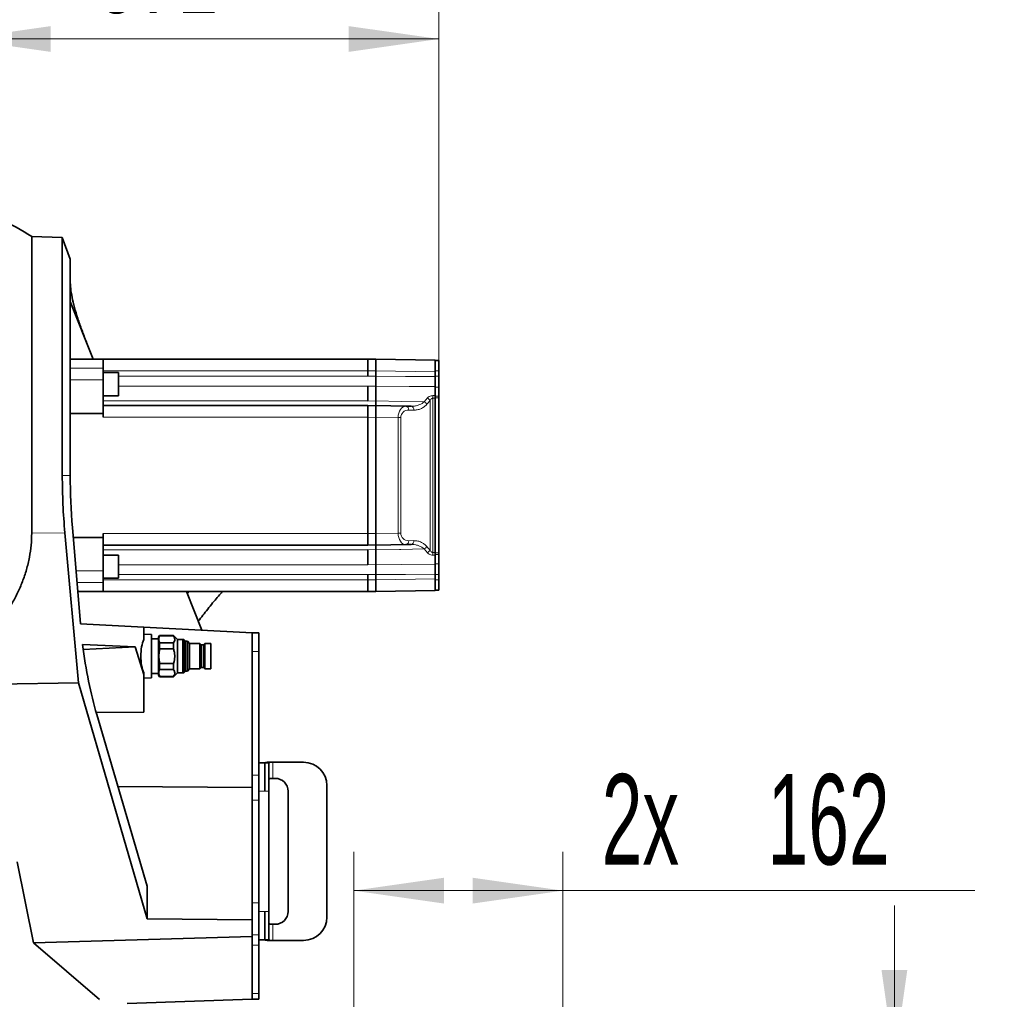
# Model space of a CAD drawing. Header units: millimetres. Extents: x 0 to 12429, y 0 to 8400.
# Tile 36 of 133: x 4676 to 5438, y 3514 to 4272. Entities that reach past the tile are written whole.
import ezdxf

# ---------------------------------------------------------------- set-up
doc = ezdxf.new("R2010")
doc.units = ezdxf.units.MM
doc.header["$LTSCALE"] = 20
doc.styles.add('SLDTEXTSTYLE0', font='TXT', dxfattribs={"width": 0.605})
doc.dimstyles.new('SLDDIMSTYLE1', dxfattribs={"dimtxt": 70, "dimasz": 70, "dimexe": 0, "dimexo": 0.0625, "dimgap": 17.5, "dimtad": 1, "dimdec": 0, "dimrnd": 1e-09, "dimzin": 12, "dimdsep": 46, "dimtxsty": 'SLDTEXTSTYLE0', "dimsah": 1, "dimcen": 0.09, "dimadec": 0, "dimazin": 3, "dimtfac": 1, "dimtofl": 0, "dimtmove": 0, "dimatfit": 3, "dimfxl": 1, "dimfrac": 2, "dimtolj": 1, "dimtzin": 12, "dimarcsym": 0})
doc.dimstyles.new('SLDDIMSTYLE2', dxfattribs={"dimtxt": 70, "dimasz": 70, "dimexe": 0, "dimexo": 0.0625, "dimgap": 17.5, "dimtad": 1, "dimdec": 1, "dimrnd": 1e-09, "dimzin": 12, "dimdsep": 46, "dimtxsty": 'SLDTEXTSTYLE0', "dimsah": 1, "dimcen": 0.09, "dimadec": 0, "dimazin": 3, "dimtfac": 1, "dimtmove": 0, "dimatfit": 0, "dimfxl": 1, "dimfrac": 2, "dimtolj": 1, "dimtzin": 12, "dimarcsym": 0})
doc.dimstyles.new('SLDDIMSTYLE3', dxfattribs={"dimtxt": 70, "dimasz": 70, "dimexe": 0, "dimexo": 0.0625, "dimgap": 17.5, "dimtad": 1, "dimdec": 1, "dimrnd": 1e-09, "dimzin": 12, "dimdsep": 46, "dimtxsty": 'SLDTEXTSTYLE0', "dimsah": 1, "dimcen": 0.09, "dimadec": 0, "dimazin": 3, "dimtfac": 1, "dimtofl": 0, "dimtmove": 0, "dimatfit": 3, "dimfxl": 1, "dimfrac": 2, "dimtolj": 1, "dimtzin": 12, "dimarcsym": 0})

# ---------------------------------------------------------------- blocks, each defined once
blk = doc.blocks.new('_D_33')
at = {"color": 7, "linetype": 'Continuous', "lineweight": 0}
for p, q in [((4482.95, 4338.58), (4482.95, 4448.95)), ((4629.95, 3527.58), (4629.95, 4448.95)), ((4482.95, 4418.95), (4362.95, 4418.95)), ((4482.95, 4418.95), (4629.95, 4418.95)), ((4629.95, 4418.95), (4919.64, 4418.95))]:
    blk.add_line(p, q, dxfattribs=at)
at = {"color": 7, "linetype": 'Continuous', "lineweight": 18}
for points in [[(4482.95, 4418.95), (4412.95, 4428.95), (4412.95, 4408.95)], [(4629.95, 4418.95), (4699.95, 4408.95), (4699.95, 4428.95)]]:
    blk.add_solid(points, dxfattribs=at)
at = {"color": 7, "linetype": 'Continuous', "lineweight": 18, "char_height": 70, "attachment_point": 1, "style": 'SLDTEXTSTYLE0'}
for s, insert in [('(', (4695.25, 4509.18)), (')', (4887.66, 4509.18)), ('147', (4727.24, 4509.18))]:
    blk.add_mtext(s, dxfattribs=dict(at, insert=insert))
blk = doc.blocks.new('_D_35')
at = {"color": 7, "linetype": 'Continuous', "lineweight": 0}
for p, q in [((4629.95, 3527.58), (4629.95, 4287.48)), ((5000.45, 3983.58), (5000.45, 4287.48)), ((5000.45, 4257.48), (4629.95, 4257.48))]:
    blk.add_line(p, q, dxfattribs=at)
at = {"color": 7, "linetype": 'Continuous', "lineweight": 18}
for points in [[(4629.95, 4257.48), (4699.95, 4247.48), (4699.95, 4267.48)], [(5000.45, 4257.48), (4930.45, 4267.48), (4930.45, 4247.48)]]:
    blk.add_solid(points, dxfattribs=at)
at = {"color": 7, "linetype": 'Continuous', "lineweight": 18, "insert": (4734.99, 4347.71), "char_height": 70, "attachment_point": 1, "style": 'SLDTEXTSTYLE0'}
blk.add_mtext('371', dxfattribs=at)
blk = doc.blocks.new('_D_41')
at = {"color": 7, "linetype": 'Continuous', "lineweight": 0}
for p, q in [((4934.41, 3470.57), (4934.41, 3628.02)), ((5096.43, 3470.57), (5096.43, 3628.02)), ((5096.43, 3598.02), (4934.41, 3598.02)), ((5096.43, 3598.02), (5415.25, 3598.02))]:
    blk.add_line(p, q, dxfattribs=at)
at = {"color": 7, "linetype": 'Continuous', "lineweight": 18}
for points in [[(4934.41, 3598.02), (5004.41, 3588.02), (5004.41, 3608.02)], [(5096.43, 3598.02), (5026.43, 3608.02), (5026.43, 3588.02)]]:
    blk.add_solid(points, dxfattribs=at)
at = {"color": 7, "linetype": 'Continuous', "lineweight": 18, "char_height": 70, "attachment_point": 1, "style": 'SLDTEXTSTYLE0'}
for s, insert in [('2x', (5126.5, 3688.25)), ('162', (5254.83, 3688.25))]:
    blk.add_mtext(s, dxfattribs=dict(at, insert=insert))
blk = doc.blocks.new('_D_42')
at = {"color": 7, "linetype": 'Continuous', "lineweight": 0}
for p, q in [((5353.03, 3466.57), (5353.03, 3586.57)), ((5100.43, 3466.57), (5383.03, 3466.57)), ((5353.03, 3139.58), (5353.03, 3466.57)), ((4896.67, 3139.58), (5383.03, 3139.58)), ((5353.03, 3139.58), (5353.03, 3019.58))]:
    blk.add_line(p, q, dxfattribs=at)
at = {"color": 7, "linetype": 'Continuous', "lineweight": 18}
for points in [[(5353.03, 3466.57), (5363.03, 3536.57), (5343.03, 3536.57)], [(5353.03, 3139.58), (5343.03, 3069.58), (5363.03, 3069.58)]]:
    blk.add_solid(points, dxfattribs=at)
at = {"color": 7, "linetype": 'Continuous', "lineweight": 18, "char_height": 70, "attachment_point": 1, "rotation": 90, "style": 'SLDTEXTSTYLE0'}
for s, insert in [('327', (5262.8, 3287.03)), ('2x', (5262.8, 3158.7))]:
    blk.add_mtext(s, dxfattribs=dict(at, insert=insert))

msp = doc.modelspace()

# ---------------------------------------------------------------- linework, layer by layer
at = {"color": 7, "linetype": 'Continuous', "lineweight": 35}
for p, q in [((4708.839378, 4103.824792), (4685.190502, 4104.650629)), ((4685.190502, 4104.650629), (4685.190502, 3874.941592)), ((4714.986217, 4086.936489), (4708.839378, 4103.824792)), ((4708.839378, 3919.579774), (4708.839378, 4103.824792)), ((4714.986217, 4086.936489), (4714.986217, 3919.579774)), ((4714.986217, 4054.092051), (4732.81127, 4009.579774)), ((4740.447016, 4009.579774), (4714.986217, 4009.579774)), ((4740.447016, 4009.579774), (4740.447016, 4002.646709)), ((4945.447016, 4009.579774), (4740.447016, 4009.579774)), ((4945.447016, 4000.579774), (4945.447016, 4009.579774)), ((4945.447016, 4009.475043), (4951.447016, 4009.579774)), ((4951.447016, 4000.581144), (4951.447016, 4009.579774)), ((4951.447016, 4009.579774), (4997.447016, 4008.776841)), ((4740.447016, 4002.646709), (4740.447016, 3993.454321)), ((4997.447016, 4008.776841), (4997.447016, 4008.310653)), ((5000.447016, 4008.579774), (4997.447016, 4008.579774)), ((4997.447016, 4008.310653), (4997.447016, 4002.637322)), ((4997.447016, 4002.637322), (4997.447016, 3999.778211)), ((5000.447016, 4008.579774), (5000.447016, 4000.579774)), ((4752.447016, 3999.290452), (4740.447016, 3999.290452)), ((4752.447016, 3999.290452), (4752.447016, 3981.290452)), ((4945.447016, 3996.417264), (4945.447016, 4000.579774)), ((4951.447016, 4000.581144), (4951.447016, 3996.416551)), ((4997.447016, 3999.778211), (4997.447016, 3996.039431)), ((5000.447016, 4000.579774), (5000.447016, 3996.417264)), ((5000.447016, 3996.417264), (5000.447016, 3987.96514)), ((4740.447016, 3993.454321), (4740.447016, 3967.579774)), ((4945.447016, 3977.179774), (4945.447016, 3988.733515)), ((4951.447016, 3988.733926), (4951.447016, 3977.17928)), ((4997.447016, 3988.332632), (4997.447016, 3981.334629)), ((5000.447016, 3987.96514), (5000.447016, 3980.959084)), ((4740.447016, 3981.290452), (4752.447016, 3981.290452)), ((4997.447016, 3859.901627), (4997.447016, 3979.25792)), ((5000.447016, 3980.959084), (5000.447016, 3979.579774)), ((5000.447016, 3979.579774), (5000.447016, 3859.579774)), ((4945.447016, 3973.579774), (4740.447016, 3973.579774)), ((4945.447016, 3964.579774), (4945.447016, 3973.579774)), ((4945.447016, 3973.475043), (4951.447016, 3973.579774)), ((4951.447016, 3964.581144), (4951.447016, 3973.579774)), ((4951.447016, 3973.579774), (4974.914419, 3973.170149)), ((4974.914419, 3973.170149), (4978.894184, 3973.100681)), ((4740.447016, 3967.579774), (4714.986217, 3967.579774)), ((4740.447016, 3967.579774), (4740.447016, 3964.579774)), ((4945.447016, 3874.579774), (4945.447016, 3964.579774)), ((4951.447016, 3964.581144), (4951.447016, 3874.578403)), ((4721.489349, 3759.015996), (4710.843931, 3875.157664)), ((4716.748288, 3879.232388), (4722.847495, 3804.711066)), ((4740.447016, 3874.579774), (4740.447016, 3871.579774)), ((4945.447016, 3865.579774), (4945.447016, 3874.579774)), ((4951.447016, 3865.579774), (4951.447016, 3874.578403)), ((4740.447016, 3871.579774), (4717.374617, 3871.579774)), ((4740.447016, 3871.579774), (4740.447016, 3845.705226)), ((4945.447016, 3865.579774), (4740.447016, 3865.579774)), ((4951.447016, 3865.579774), (4945.447016, 3865.684504)), ((4974.914419, 3865.989399), (4951.447016, 3865.579774)), ((4978.894184, 3866.058866), (4974.914419, 3865.989399)), ((4752.447016, 3857.869095), (4740.447016, 3857.869095)), ((4752.447016, 3857.869095), (4752.447016, 3839.869095)), ((4945.447016, 3850.426032), (4945.447016, 3861.979774)), ((4951.447016, 3861.980267), (4951.447016, 3850.425621)), ((4997.447016, 3857.824918), (4997.447016, 3850.826915)), ((5000.447016, 3859.579774), (5000.447016, 3858.200463)), ((5000.447016, 3858.200463), (5000.447016, 3851.194407)), ((5000.447016, 3851.194407), (5000.447016, 3842.742283)), ((4740.447016, 3845.705226), (4740.447016, 3836.512838)), ((4945.447016, 3838.579774), (4945.447016, 3842.742283)), ((4951.447016, 3842.742996), (4951.447016, 3838.578403)), ((4997.447016, 3843.120116), (4997.447016, 3839.381336)), ((5000.447016, 3842.742283), (5000.447016, 3838.579774)), ((4740.447016, 3839.869095), (4752.447016, 3839.869095)), ((4740.447016, 3836.512838), (4740.447016, 3829.579774)), ((4945.447016, 3829.579774), (4945.447016, 3838.579774)), ((4951.447016, 3838.578403), (4951.447016, 3829.579774)), ((4997.447016, 3839.381336), (4997.447016, 3836.522225)), ((4997.447016, 3836.522225), (4997.447016, 3830.848894)), ((5000.447016, 3838.579774), (5000.447016, 3830.579774)), ((4740.447016, 3829.579774), (4720.812113, 3829.579774)), ((4945.447016, 3829.579774), (4740.447016, 3829.579774)), ((4804.892718, 3829.579774), (4816.823716, 3799.785981)), ((4951.447016, 3829.579774), (4945.447016, 3829.684504)), ((4997.447016, 3830.382707), (4951.447016, 3829.579774)), ((4997.447016, 3830.848894), (4997.447016, 3830.382707)), ((5000.447016, 3830.579774), (4997.447016, 3830.579774)), ((4722.847495, 3804.711066), (4771.895408, 3802.140574)), ((4771.895408, 3792.541255), (4771.895408, 3802.140574)), ((4771.895408, 3802.140574), (4855.947016, 3797.735615)), ((4777.895408, 3796.265327), (4771.895408, 3796.579774)), ((4777.895408, 3762.89422), (4777.895408, 3796.265327)), ((4855.947016, 3783.279409), (4855.947016, 3797.735615)), ((4860.947016, 3797.735615), (4855.947016, 3797.735615)), ((4860.947016, 3783.279409), (4860.947016, 3797.735615)), ((4765.249784, 3786.81121), (4724.567708, 3788.581055)), ((4783.395408, 3793.079774), (4777.895408, 3793.079774)), ((4784.204809, 3795.579774), (4783.395408, 3794.17785)), ((4783.395408, 3794.17785), (4783.395408, 3764.981697)), ((4794.895408, 3795.579774), (4784.204809, 3795.579774)), ((4784.204809, 3795.579774), (4784.204809, 3795.354037)), ((4784.204809, 3795.354037), (4794.895408, 3795.354037)), ((4784.204809, 3789.786272), (4784.204809, 3785.147538)), ((4794.895408, 3789.786272), (4784.204809, 3789.786272)), ((4797.895408, 3792.579774), (4794.895408, 3795.579774)), ((4794.895408, 3795.354037), (4794.895408, 3795.579774)), ((4794.895408, 3785.147538), (4794.895408, 3789.786272)), ((4801.852635, 3792.579774), (4797.895408, 3792.579774)), ((4797.895408, 3779.579774), (4797.895408, 3792.579774)), ((4802.974166, 3792.578691), (4801.852635, 3792.579774)), ((4804.325579, 3791.227278), (4802.974166, 3792.578691)), ((4802.974166, 3792.578691), (4802.974166, 3766.580856)), ((4805.745408, 3791.227278), (4804.325579, 3791.227278)), ((4804.325579, 3791.227278), (4804.325579, 3767.932269)), ((4807.404545, 3789.454774), (4805.745408, 3791.227278)), ((4805.745408, 3791.227278), (4805.745408, 3767.932269)), ((4815.2284, 3789.493417), (4807.404545, 3789.454774)), ((4807.404545, 3789.454774), (4807.404545, 3769.704774)), ((4816.317452, 3788.383691), (4815.2284, 3789.493417)), ((4815.2284, 3789.493417), (4815.2284, 3769.66613)), ((4819.208609, 3789.454774), (4818.117194, 3788.383691)), ((4823.895408, 3789.454774), (4819.208609, 3789.454774)), ((4819.208609, 3789.454774), (4819.208609, 3769.704774)), ((4823.895408, 3789.454774), (4823.895408, 3769.704774)), ((4725.066118, 3784.73954), (4765.249784, 3786.81121)), ((4765.249784, 3786.81121), (4771.895408, 3765.333419)), ((4784.204809, 3785.147538), (4794.895408, 3785.147538)), ((4818.117194, 3788.383691), (4816.317452, 3788.383691)), ((4816.317452, 3788.383691), (4816.317452, 3770.775856)), ((4818.117194, 3788.383691), (4818.117194, 3770.775856)), ((4855.947016, 3687.373853), (4855.947016, 3783.279409)), ((4860.947016, 3687.373853), (4860.947016, 3783.279409)), ((4794.895408, 3774.012009), (4784.204809, 3774.012009)), ((4784.204809, 3774.012009), (4784.204809, 3769.373275)), ((4794.895408, 3769.373275), (4794.895408, 3774.012009)), ((4797.895408, 3766.579774), (4797.895408, 3779.579774)), ((4771.895408, 3765.333419), (4771.895408, 3766.618292)), ((4777.895408, 3766.079774), (4783.395408, 3766.079774)), ((4784.204809, 3769.373275), (4794.895408, 3769.373275)), ((4794.895408, 3763.579774), (4797.895408, 3766.579774)), ((4797.895408, 3766.579774), (4801.852635, 3766.579774)), ((4801.852635, 3766.579774), (4802.974166, 3766.580856)), ((4802.974166, 3766.580856), (4804.325579, 3767.932269)), ((4804.325579, 3767.932269), (4805.745408, 3767.932269)), ((4805.745408, 3767.932269), (4807.404545, 3769.704774)), ((4807.404545, 3769.704774), (4815.2284, 3769.66613)), ((4815.2284, 3769.66613), (4816.317452, 3770.775856)), ((4816.317452, 3770.775856), (4818.117194, 3770.775856)), ((4818.117194, 3770.775856), (4819.208609, 3769.704774)), ((4819.208609, 3769.704774), (4823.895408, 3769.704774)), ((4721.489349, 3759.015996), (4635.947016, 3757.673909)), ((4774.655707, 3576.132043), (4721.489349, 3759.015996)), ((4771.895408, 3765.333419), (4771.895408, 3736.326854)), ((4771.895408, 3762.579774), (4777.895408, 3762.89422)), ((4783.395408, 3764.981697), (4784.204809, 3763.579774)), ((4784.204809, 3763.80551), (4784.204809, 3763.579774)), ((4794.895408, 3763.80551), (4784.204809, 3763.80551)), ((4784.204809, 3763.579774), (4794.895408, 3763.579774)), ((4794.895408, 3763.579774), (4794.895408, 3763.80551)), ((4771.895408, 3736.326854), (4735.056362, 3735.879828)), ((4735.478549, 3734.430664), (4774.655707, 3601.381268)), ((4865.747016, 3696.971867), (4860.947016, 3696.971867)), ((4865.747016, 3696.909278), (4865.747016, 3696.971867)), ((4869.08502, 3697.471867), (4870.416018, 3697.471867)), ((4871.747016, 3697.471867), (4870.416018, 3697.471867)), ((4895.678433, 3697.471867), (4871.747016, 3697.471867)), ((4865.747016, 3696.909278), (4865.747016, 3674.971867)), ((4865.747016, 3696.909278), (4868.747016, 3696.909278)), ((4868.747016, 3696.909278), (4868.747016, 3674.971867)), ((4855.947016, 3677.911665), (4855.947016, 3687.373853)), ((4860.947016, 3668.066507), (4860.947016, 3687.373853)), ((4870.416018, 3684.971867), (4871.747016, 3684.971867)), ((4873.678433, 3684.971867), (4871.747016, 3684.971867)), ((4751.894748, 3678.679676), (4855.947016, 3677.911665)), ((4855.947016, 3677.911665), (4855.947016, 3668.066507)), ((4868.747016, 3674.971867), (4868.747016, 3581.971867)), ((4883.678433, 3581.971867), (4883.678433, 3674.971867)), ((4913.678433, 3577.471867), (4913.678433, 3679.471867)), ((4855.947016, 3588.594545), (4855.947016, 3668.066507)), ((4860.947016, 3588.594545), (4860.947016, 3668.066507)), ((4673.947016, 3620.24806), (4686.524032, 3557.634489)), ((4774.655707, 3576.132043), (4774.655707, 3601.381268)), ((4855.947016, 3588.594545), (4855.947016, 3575.304944)), ((4855.947016, 3575.304944), (4774.655707, 3576.132043)), ((4855.947016, 3575.304944), (4855.947016, 3562.616902)), ((4865.747016, 3581.971867), (4865.747016, 3560.034457)), ((4868.747016, 3581.971867), (4868.747016, 3560.034457)), ((4871.747016, 3571.971867), (4870.416018, 3571.971867)), ((4871.747016, 3571.971867), (4873.678433, 3571.971867)), ((4855.947016, 3562.616902), (4686.524032, 3557.634489)), ((4855.947016, 3562.616902), (4855.947016, 3555.792279)), ((4860.947016, 3555.792279), (4860.947016, 3563.901302)), ((4860.947016, 3559.971867), (4865.747016, 3559.971867)), ((4868.747016, 3560.034457), (4865.747016, 3560.034457)), ((4865.747016, 3559.971867), (4865.747016, 3560.034457)), ((4686.524032, 3557.634489), (4737.684201, 3513.795811)), ((4855.947016, 3518.492166), (4855.947016, 3555.792279)), ((4860.947016, 3518.492166), (4860.947016, 3555.792279)), ((4869.08502, 3559.471867), (4870.416018, 3559.471867)), ((4870.416018, 3559.471867), (4871.747016, 3559.471867)), ((4871.747016, 3559.471867), (4895.678433, 3559.471867)), ((4855.947016, 3518.492166), (4855.947016, 3513.971867)), ((4860.947016, 3513.971867), (4860.947016, 3518.492166)), ((4855.947016, 3513.971867), (4759.070502, 3510.588865)), ((4860.947016, 3513.971867), (4855.947016, 3513.971867))]:
    msp.add_line(p, q, dxfattribs=at)
at = {"color": 8, "linetype": 'Continuous', "lineweight": 18}
for p, q in [((4740.447016, 4002.646709), (4714.986217, 4002.646709)), ((4945.447016, 4000.579774), (4740.447016, 4000.579774)), ((4752.447016, 3996.417264), (4945.447016, 3996.417264)), ((4951.447016, 4000.581144), (4945.447016, 4000.476414)), ((4997.447016, 3999.778211), (4951.447016, 4000.581144)), ((5000.447016, 4000.579774), (4997.447016, 4000.579774)), ((5000.447016, 3996.417264), (4997.447016, 3996.417264)), ((4740.447016, 3993.454321), (4714.986217, 3993.454321)), ((4752.447016, 3988.733515), (4945.447016, 3988.733515)), ((4951.447016, 3988.733926), (4945.447016, 3988.6817)), ((5000.447016, 3987.96514), (4997.447016, 3987.96514)), ((4988.990078, 3976.547708), (4991.520984, 3979.504189)), ((4995.65891, 3981.346864), (4997.447016, 3981.334629)), ((4995.65891, 3979.270471), (4995.65891, 3859.889077)), ((5000.447016, 3980.959084), (4997.447016, 3980.959084)), ((5000.447016, 3979.579774), (4997.447016, 3979.579774)), ((4945.447016, 3977.179774), (4740.447016, 3977.179774)), ((4945.447016, 3977.078324), (4951.447016, 3977.17928)), ((4993.589947, 3861.668178), (4993.589947, 3977.491369)), ((4945.447016, 3964.579774), (4740.447016, 3964.579774)), ((4951.447016, 3964.581144), (4945.447016, 3964.476414)), ((4968.808759, 3964.278094), (4951.447016, 3964.581144)), ((4968.808759, 3874.881453), (4968.808759, 3964.278094)), ((4968.808759, 3964.278094), (4970.877722, 3964.278094)), ((4970.877722, 3964.278094), (4970.877722, 3874.881453)), ((4980.963147, 3970.101138), (4976.983383, 3970.170605)), ((4708.839378, 3919.579774), (4714.986217, 3919.579774)), ((4710.843931, 3875.157664), (4685.190502, 3874.941592)), ((4945.447016, 3874.579774), (4740.447016, 3874.579774)), ((4945.447016, 3874.683133), (4951.447016, 3874.578403)), ((4951.447016, 3874.578403), (4968.808759, 3874.881453)), ((4968.808759, 3874.881453), (4970.877722, 3874.881453)), ((4976.983383, 3868.988942), (4980.963147, 3869.058409)), ((4740.447016, 3861.979774), (4945.447016, 3861.979774)), ((4951.447016, 3861.980267), (4945.447016, 3862.081224)), ((4991.520984, 3859.655358), (4988.990078, 3862.611839)), ((4997.447016, 3857.824918), (4995.65891, 3857.812683)), ((5000.447016, 3859.579774), (4997.447016, 3859.579774)), ((5000.447016, 3858.200463), (4997.447016, 3858.200463)), ((4945.447016, 3850.426032), (4752.447016, 3850.426032)), ((4945.447016, 3850.477847), (4951.447016, 3850.425621)), ((5000.447016, 3851.194407), (4997.447016, 3851.194407)), ((4740.447016, 3845.705226), (4719.492323, 3845.705226)), ((4752.447016, 3842.742283), (4945.447016, 3842.742283)), ((5000.447016, 3842.742283), (4997.447016, 3842.742283)), ((4740.447016, 3836.512838), (4720.244675, 3836.512838)), ((4945.447016, 3838.579774), (4740.447016, 3838.579774)), ((4945.447016, 3838.683133), (4951.447016, 3838.578403)), ((4951.447016, 3838.578403), (4997.447016, 3839.381336)), ((5000.447016, 3838.579774), (4997.447016, 3838.579774)), ((4801.852635, 3792.579774), (4801.852635, 3766.579774)), ((4860.947016, 3783.279409), (4855.947016, 3783.279409)), ((4871.747016, 3697.471867), (4871.747016, 3684.971867)), ((4860.947016, 3687.373853), (4855.947016, 3687.373853)), ((4865.747016, 3674.971867), (4860.947016, 3674.971867)), ((4868.747016, 3674.971867), (4865.747016, 3674.971867)), ((4860.947016, 3668.066507), (4855.947016, 3668.066507)), ((4860.947016, 3588.594545), (4855.947016, 3588.594545)), ((4865.747016, 3581.971867), (4860.947016, 3581.971867)), ((4868.747016, 3581.971867), (4865.747016, 3581.971867)), ((4871.747016, 3571.971867), (4871.747016, 3559.471867)), ((4860.947016, 3563.901302), (4855.947016, 3563.901302)), ((4860.947016, 3555.792279), (4855.947016, 3555.792279)), ((4860.947016, 3518.492166), (4855.947016, 3518.492166))]:
    msp.add_line(p, q, dxfattribs=at)
at = {"color": 8, "linetype": 'Continuous', "lineweight": 18, "flags": 128}
for points in [[(4945.447016, 3996.367466), (4948.405469, 3996.391673), (4951.447016, 3996.416551)], [(4951.447016, 3996.416551), (4974.488762, 3996.22788), (4997.447016, 3996.039431)], [(4997.447016, 3988.332632), (4977.450607, 3988.507329), (4951.447016, 3988.733926)], [(4997.447016, 3979.25792), (4995.938738, 3979.268507), (4995.65891, 3979.270471)], [(4951.447016, 3977.17928), (4971.443428, 3976.842849), (4988.990078, 3976.547708)], [(4988.990078, 3862.611839), (4970.88982, 3862.307385), (4969.773366, 3862.288603), (4951.447016, 3861.980267)], [(4995.65891, 3859.889077), (4995.938738, 3859.891041), (4997.447016, 3859.901627)], [(4951.447016, 3850.425621), (4971.443428, 3850.599813), (4997.447016, 3850.826915)], [(4951.447016, 3842.742996), (4948.405469, 3842.767875), (4945.447016, 3842.792081)], [(4997.447016, 3843.120116), (4974.488762, 3842.931667), (4951.447016, 3842.742996)]]:
    msp.add_lwpolyline(points, dxfattribs=at)
at = {"color": 7, "linetype": 'Continuous', "lineweight": 35}
for centre, radius, start, end in [((4427.97553, 3675.884424), 500, 59.040640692, 65.421285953), ((4895.678433, 3679.471867), 18, 0, 90), ((4873.678433, 3674.971867), 10, 0, 90), ((4873.678433, 3581.971867), 10, 270, 0), ((4895.678433, 3577.471867), 18, 270, 0)]:
    msp.add_arc(centre, radius, start, end, dxfattribs=at)
at = {"color": 8, "linetype": 'Continuous', "lineweight": 18}
for centre, radius, start, end in [((4989.170147, 3975.018035), 5.064782, 29.231513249, 62.344536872), ((4864.818134, 3980.308667), 130.844896, 359.545378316, 0.454621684), ((4974.347207, 3970.565594), 2.665602, 351.478550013, 77.714123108), ((4978.326971, 3970.496126), 2.665602, 351.478550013, 77.714123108), ((4986.60913, 3971.896706), 5.22501, 31.607750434, 62.891113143), ((4974.347207, 3868.593954), 2.665602, 282.285876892, 8.521449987), ((4978.326971, 3868.663421), 2.665602, 282.285876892, 8.521449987), ((4986.60913, 3867.262841), 5.22501, 297.108886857, 328.392249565), ((4989.170147, 3864.141512), 5.064782, 297.655463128, 330.768486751), ((4864.818134, 3858.85088), 130.844896, 359.545378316, 0.454621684)]:
    msp.add_arc(centre, radius, start, end, dxfattribs=at)
for centre, major_axis, ratio, start_param, end_param in [((4974.863923, 3964.169659), (-0.037645, 9.001074), 0.6727278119, 6.268629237, 7.8391209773), ((5056.087781, 3919.579774), (85.210059, 0), 0.9998476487, 2.3941888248, 2.438982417), ((4976.985243, 3964.169659), (5.643148, -2.395374), 0.9751955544, 1.9635715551, 3.5340632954), ((4974.863923, 3874.989888), (0.037645, 9.001074), 0.6727278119, 1.5856569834, 3.1561487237), ((4976.985243, 3874.989888), (5.643148, 2.395374), 0.9751955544, 2.7491220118, 4.3196137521), ((5056.087781, 3919.579774), (85.210059, 0), 0.9998476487, 3.8442028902, 3.8889964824)]:
    msp.add_ellipse(centre, major_axis=major_axis, ratio=ratio, start_param=start_param, end_param=end_param, dxfattribs=at)
at = {"color": 7, "linetype": 'Continuous', "lineweight": 35}
for centre, major_axis, ratio, start_param, end_param in [((4775.057441, 3919.579774), (0, 181.917936), 0.363999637, 1.5707963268, 1.817478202), ((4777.08358, 3919.579774), (0, 170.580059), 0.3640364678, 1.5707963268, 1.809589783), ((4785.89893, 3846.461188), (0, 178.140676), 0.3640364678, 1.9017155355, 2.2509184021), ((4775.782469, 3779.579774), (0, 16.793232), 0.3640364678, 0.6890856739, 2.4525069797)]:
    msp.add_ellipse(centre, major_axis=major_axis, ratio=ratio, start_param=start_param, end_param=end_param, dxfattribs=at)
for points, knots in [([(4727.536838, 4022.750953), (4726.296725, 4025.918868), (4723.816621, 4032.254382), (4720.724199, 4041.22113), (4718.184899, 4049.704558), (4716.354072, 4057.456763), (4715.200997, 4064.44623), (4715.058016, 4068.363233), (4714.986217, 4070.33017)], [0, 0, 0, 0, 0.1650337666, 0.3300510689, 0.5000168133, 0.6699664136, 0.8342725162, 1, 1, 1, 1]), ([(4951.447016, 3988.733926), (4951.447016, 3989.194701), (4951.447016, 3990.42434), (4951.447016, 3993.051516), (4951.447016, 3995.294873), (4951.447016, 3996.416551)], [0, 0, 0, 0, 0.2305598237, 0.6152802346, 1, 1, 1, 1]), ([(4997.447016, 3996.039431), (4997.447016, 3994.917783), (4997.447016, 3992.674484), (4997.447016, 3990.035581), (4997.447016, 3988.800735), (4997.447016, 3988.332632)], [0, 0, 0, 0, 0.38306652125, 0.7661336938, 1, 1, 1, 1]), ([(4997.447016, 3981.334629), (4997.447016, 3981.029781), (4997.447016, 3980.455593), (4997.447016, 3979.683231), (4997.447016, 3979.302865), (4997.447016, 3979.25792)], [0, 0, 0, 0, 0.4995240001, 0.9408625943, 1, 1, 1, 1]), ([(4951.447016, 3973.579774), (4951.447016, 3973.621458), (4951.447016, 3973.732699), (4951.447016, 3974.808973), (4951.447016, 3976.389178), (4951.447016, 3977.17928)], [0, 0, 0, 0, 0.2305598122, 0.6152802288, 1, 1, 1, 1]), ([(4685.190502, 3874.941592), (4685.102034, 3871.789907), (4684.925092, 3865.486362), (4683.510542, 3855.995792), (4681.244893, 3846.554666), (4678.121409, 3837.343543), (4674.282063, 3828.512171), (4669.799291, 3820.021398), (4664.678596, 3811.797358), (4659.250833, 3804.242124), (4653.692003, 3797.360773), (4648.087726, 3791.087766), (4642.19159, 3785.035305), (4638.028566, 3781.205053), (4635.947016, 3779.289893)], [0, 0, 0, 0, 0.0861464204, 0.1722975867, 0.261384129, 0.3504832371, 0.436480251, 0.5224886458, 0.6102917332, 0.6981045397, 0.7732379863, 0.8483751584, 0.9241862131, 1, 1, 1, 1]), ([(4951.447016, 3861.980267), (4951.447016, 3862.468341), (4951.447016, 3863.770834), (4951.447016, 3865.243339), (4951.447016, 3865.467629), (4951.447016, 3865.579774)], [0, 0, 0, 0, 0.2305598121, 0.6152802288, 1, 1, 1, 1]), ([(4997.447016, 3859.901627), (4997.447016, 3859.51967), (4997.447016, 3858.800247), (4997.447016, 3858.136264), (4997.447016, 3857.85782), (4997.447016, 3857.824918)], [0, 0, 0, 0, 0.4995240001, 0.9408625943, 1, 1, 1, 1]), ([(4951.447016, 3842.742996), (4951.447016, 3843.412916), (4951.447016, 3845.200687), (4951.447016, 3848.013508), (4951.447016, 3849.621584), (4951.447016, 3850.425621)], [0, 0, 0, 0, 0.2305598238, 0.6152802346, 1, 1, 1, 1]), ([(4997.447016, 3850.826915), (4997.447016, 3850.025877), (4997.447016, 3848.423797), (4997.447016, 3845.603004), (4997.447016, 3843.802615), (4997.447016, 3843.120116)], [0, 0, 0, 0, 0.3830644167, 0.7661294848, 1, 1, 1, 1]), ([(4806.66285, 3829.579774), (4806.594844, 3829.497945), (4806.19613, 3829.018191), (4805.802924, 3828.527912), (4805.476785, 3828.121256)], [0, 0, 0, 0, 0.1705637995, 1, 1, 1, 1]), ([(4814.11627, 3806.546949), (4814.407202, 3806.937906), (4815.885376, 3808.924289), (4818.620854, 3812.47885), (4822.350971, 3817.241052), (4826.062502, 3821.826426), (4829.521859, 3825.95467), (4831.709754, 3828.439359), (4832.713948, 3829.579774)], [0, 0, 0, 0, 0.04806094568, 0.24418873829, 0.44830810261, 0.65605538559, 0.84213732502, 1, 1, 1, 1]), ([(4784.204809, 3795.354037), (4783.976555, 3794.645653), (4783.514337, 3793.211168), (4783.658869, 3791.330141), (4784.059681, 3790.196681), (4784.204809, 3789.786272)], [0, 0, 0, 0, 0.3836097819, 0.7768146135, 1, 1, 1, 1]), ([(4794.895408, 3789.786272), (4795.177804, 3790.248461), (4795.750846, 3791.186341), (4795.978587, 3792.622136), (4795.70608, 3794.034479), (4795.168135, 3794.910109), (4794.895408, 3795.354037)], [0, 0, 0, 0, 0.25478385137, 0.51701094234, 0.75513352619, 1, 1, 1, 1]), ([(4784.204809, 3785.147538), (4784.121651, 3784.705492), (4783.78049, 3782.891977), (4783.515257, 3779.612064), (4783.771069, 3776.320786), (4784.120006, 3774.463409), (4784.204809, 3774.012009)], [0, 0, 0, 0, 0.1204217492, 0.494036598, 0.8770352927, 1, 1, 1, 1]), ([(4794.895408, 3774.012009), (4795.061394, 3774.525397), (4795.461203, 3775.761985), (4795.847264, 3777.809177), (4795.947014, 3780.195051), (4795.65879, 3782.681142), (4795.151892, 3784.318868), (4794.895408, 3785.147538)], [0, 0, 0, 0, 0.14244617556, 0.34310739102, 0.54792627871, 0.771256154, 1, 1, 1, 1]), ([(4784.204809, 3769.373275), (4783.976555, 3768.664891), (4783.514337, 3767.230406), (4783.658869, 3765.349379), (4784.059681, 3764.215919), (4784.204809, 3763.80551)], [0, 0, 0, 0, 0.3836097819, 0.7768146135, 1, 1, 1, 1]), ([(4794.895408, 3763.80551), (4795.177804, 3764.267699), (4795.750846, 3765.205579), (4795.978587, 3766.641374), (4795.70608, 3768.053717), (4795.168135, 3768.929347), (4794.895408, 3769.373275)], [0, 0, 0, 0, 0.2547838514, 0.5170109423, 0.7551335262, 1, 1, 1, 1]), ([(4869.08502, 3697.471867), (4868.586185, 3697.452331), (4867.601731, 3697.413777), (4866.546661, 3697.294014), (4865.870022, 3697.134131), (4865.787656, 3696.983567), (4865.747016, 3696.909278)], [0, 0, 0, 0, 0.2601097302, 0.5133272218, 0.7598763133, 1, 1, 1, 1]), ([(4870.416018, 3697.471867), (4870.166438, 3697.452292), (4869.672737, 3697.413569), (4869.14507, 3697.293557), (4868.8075, 3697.132932), (4868.767073, 3696.983441), (4868.747016, 3696.909278)], [0, 0, 0, 0, 0.257562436, 0.5094898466, 0.756659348, 1, 1, 1, 1]), ([(4868.747016, 3683.632122), (4868.766976, 3683.838567), (4868.802777, 3684.208876), (4869.10162, 3684.638654), (4869.602682, 3684.867609), (4870.120428, 3684.933977), (4870.416018, 3684.971867)], [0, 0, 0, 0, 0.27932623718, 0.5010382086, 0.71513378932, 1, 1, 1, 1]), ([(4860.947016, 3563.901302), (4860.947016, 3565.00659), (4860.947016, 3567.21003), (4860.947016, 3571.430403), (4860.947016, 3576.424639), (4860.947016, 3582.21884), (4860.947016, 3586.469817), (4860.947016, 3588.594545)], [0, 0, 0, 0, 0.1873376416, 0.3734662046, 0.5606078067, 0.7803825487, 1, 1, 1, 1]), ([(4870.416018, 3571.971867), (4870.132697, 3572.000725), (4869.612085, 3572.053751), (4869.115262, 3572.295246), (4868.807613, 3572.739714), (4868.769236, 3573.101908), (4868.747016, 3573.311613)], [0, 0, 0, 0, 0.271810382, 0.4994603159, 0.7101946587, 1, 1, 1, 1]), ([(4865.747016, 3560.034457), (4865.796864, 3559.955298), (4865.894546, 3559.800175), (4866.650264, 3559.633126), (4867.711965, 3559.515869), (4868.633924, 3559.486324), (4869.08502, 3559.471867)], [0, 0, 0, 0, 0.2658759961, 0.5210178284, 0.7656431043, 1, 1, 1, 1]), ([(4868.747016, 3560.034457), (4868.771672, 3559.95542), (4868.819768, 3559.801238), (4869.196788, 3559.633632), (4869.727759, 3559.516062), (4870.190303, 3559.486361), (4870.416018, 3559.471867)], [0, 0, 0, 0, 0.268989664, 0.5247336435, 0.7680766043, 1, 1, 1, 1])]:
    msp.add_open_spline(points, degree=3, knots=knots, dxfattribs=at)
at = {"color": 8, "linetype": 'Continuous', "lineweight": 18}
for points, knots in [([(4995.65891, 3981.346864), (4995.190708, 3981.313922), (4994.178595, 3981.242711), (4992.683319, 3980.605003), (4991.93579, 3979.89704), (4991.520984, 3979.504189)], [0, 0, 0, 0, 0.27700958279, 0.59881083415, 1, 1, 1, 1]), ([(4993.589947, 3977.491369), (4993.786453, 3977.863336), (4994.118996, 3978.492811), (4994.811779, 3979.077227), (4995.338638, 3979.258741), (4995.578767, 3979.267535), (4995.65891, 3979.270471)], [0, 0, 0, 0, 0.4500395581, 0.7615955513, 0.9204317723, 1, 1, 1, 1]), ([(4978.894184, 3973.100681), (4979.301217, 3973.102416), (4980.626848, 3973.108066), (4982.883845, 3973.422041), (4985.301501, 3974.194819), (4987.36753, 3975.236036), (4988.445732, 3976.107658), (4988.990078, 3976.547708)], [0, 0, 0, 0, 0.1149193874, 0.3742708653, 0.6387880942, 0.8176372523, 1, 1, 1, 1]), ([(4991.059041, 3974.63514), (4990.533965, 3974.079196), (4989.470067, 3972.952755), (4987.426326, 3971.590117), (4984.987899, 3970.551313), (4982.722492, 3970.120223), (4981.369532, 3970.105547), (4980.963147, 3970.101138)], [0, 0, 0, 0, 0.1818477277, 0.368455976, 0.6241313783, 0.8871011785, 1, 1, 1, 1]), ([(4988.990078, 3862.611839), (4988.362564, 3863.110444), (4987.088674, 3864.122641), (4984.901514, 3865.116733), (4982.567358, 3865.786023), (4980.533461, 3866.051961), (4979.3032, 3866.057143), (4978.894184, 3866.058866)], [0, 0, 0, 0, 0.2090823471, 0.4244499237, 0.6526543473, 0.8845202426, 1, 1, 1, 1]), ([(4980.963147, 3869.058409), (4981.972117, 3869.010542), (4984.02038, 3868.913371), (4986.760293, 3867.918315), (4989.163614, 3866.489149), (4990.420973, 3865.185809), (4991.059041, 3864.524407)], [0, 0, 0, 0, 0.2798782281, 0.5681671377, 0.7808591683, 1, 1, 1, 1]), ([(4991.520984, 3859.655358), (4991.91505, 3859.27982), (4992.627143, 3858.601209), (4994.094313, 3857.935945), (4995.137967, 3857.853724), (4995.65891, 3857.812683)], [0, 0, 0, 0, 0.3829439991, 0.6919944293, 1, 1, 1, 1]), ([(4993.589947, 3861.668178), (4993.777236, 3861.311789), (4994.096123, 3860.704981), (4994.716008, 3860.158025), (4995.232221, 3859.924169), (4995.501828, 3859.901996), (4995.65891, 3859.889077)], [0, 0, 0, 0, 0.43073388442, 0.73339141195, 0.84466513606, 1, 1, 1, 1])]:
    msp.add_open_spline(points, degree=3, knots=knots, dxfattribs=at)

# ---------------------------------------------------------------- dimensions: what is measured, and where the dimension line sits
at = {"color": 7, "linetype": 'Continuous', "lineweight": 18}
for base, p1, p2, text, dimstyle, picture, middle in [((4629.947016, 4418.945483), (4482.947016, 4334.579774), (4629.947016, 3523.579774), '(<>)', 'SLDDIMSTYLE2', '_D_33', (4807.447016, 4418.945483)), ((4934.409685, 3598.015551), (5096.434044, 3466.565582), (4934.409685, 3466.565582), '2x <>', 'SLDDIMSTYLE3', '_D_41', (5270.874226, 3598.015551))]:
    dim = msp.add_linear_dim(base=base, p1=p1, p2=p2, text=text, dimstyle=dimstyle, dxfattribs=at)
    dim.commit()
    dim.dimension.update_dxf_attribs({"geometry": picture, "text_midpoint": middle, "dimtype": 160})
dim = msp.add_linear_dim(base=(4629.9470164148, 4257.4750146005), p1=(5000.4470164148, 3979.5797735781), p2=(4629.9470164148, 3523.5797735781), angle=0, dimstyle='SLDDIMSTYLE1', dxfattribs=at)
dim.commit()
dim.dimension.update_dxf_attribs({"geometry": '_D_35', "text_midpoint": (4815.1970164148, 4257.4750146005), "dimtype": 160})
dim = msp.add_linear_dim(base=(5353.030443, 3466.565582), p1=(4892.672628, 3139.579774), p2=(5096.434044, 3466.565582), angle=90, text='2x <>', dimstyle='SLDDIMSTYLE2', dxfattribs=at)
dim.commit()
dim.dimension.update_dxf_attribs({"geometry": '_D_42', "text_midpoint": (5353.030443, 3303.072678), "dimtype": 160})

doc.saveas('drawing.dxf')
